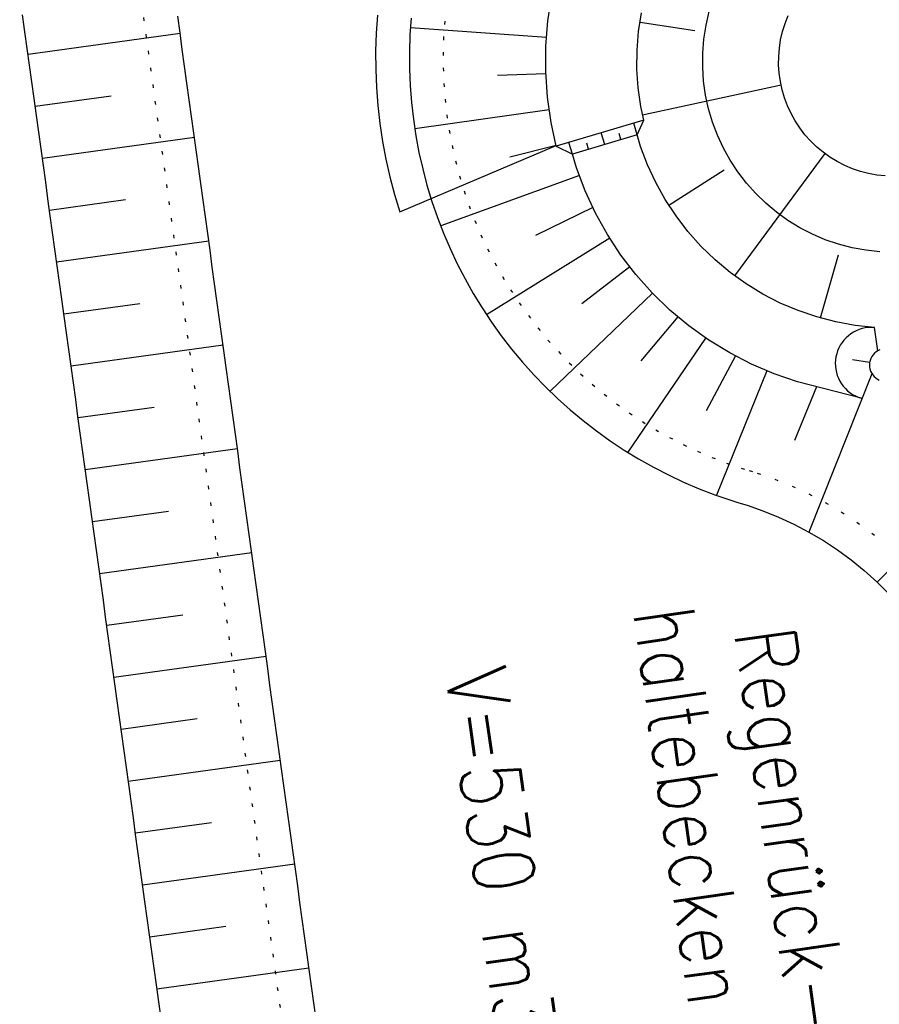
# Model space of a CAD drawing. Extents: x 446457 to 447032, y 444506 to 445688.
# Tile 19 of 43: x 446616 to 446641, y 445261 to 445290. Entities that reach past the tile are written whole.
import ezdxf

# ---------------------------------------------------------------- set-up
doc = ezdxf.new("R2010")
doc.units = 0
doc.header["$LTSCALE"] = 2
doc.header["$MEASUREMENT"] = 0
doc.linetypes.add('PUNKTX2', pattern=[0.5, 0, -0.5])
doc.layers.add('FBR', color=8, linetype='CONTINUOUS')
doc.layers.add('RRB_41-205', color=15, linetype='CONTINUOUS')
doc.styles.add('ROMANS', font='romans.shx', dxfattribs={"width": 0.8})

msp = doc.modelspace()

# ---------------------------------------------------------------- linework, layer by layer
at = {"layer": 'FBR'}
for points in [[(446685.671, 445499.677, 0.000084), (446690.294, 445466.915, 0.000171), (446692.589, 445450.715), (446699.698, 445400.648, -0.000017), (446702.648, 445379.847, -0.000012), (446706.64, 445351.684, -0.000142), (446710.164, 445326.768, 0.000095), (446713.688, 445301.853, 0.000489), (446717.261, 445276.798, -0.000535), (446720.835, 445251.744, -0.000318), (446724.222, 445227.7, 0.000352), (446727.61, 445203.657, 0.000005), (446731.551, 445175.831, 0.000006), (446734.439, 445155.439, 0.000005), (446738.345, 445127.869, 0.000006), (446741.348, 445106.672, 0.000262)], [(446680.588, 445565.192), (446686.226, 445525.578, -0.000461), (446689.716, 445500.849, 0.000412), (446693.207, 445476.12, 0.000274), (446696.649, 445451.977, -0.000308), (446700.09, 445427.835, -0.000041), (446704.161, 445399.134, -0.000053), (446707.341, 445376.683, -0.000068), (446710.752, 445352.56, 0.000201), (446714.163, 445328.437, 0.000066), (446717.768, 445303.036, -0.000029), (446721.374, 445277.636, -0.000013), (446726.042, 445244.733, -0.000025), (446728.415, 445227.994, -0.000188), (446731.776, 445204.216, 0.000116), (446735.137, 445180.439, 0.000098)], [(446757.103, 445025.342, 0.000008), (446763.022, 444983.696, 0.000035)]]:
    msp.add_lwpolyline(points, format="xyb", dxfattribs=at)
at = {"layer": 'RRB_41-205', "linetype": 'Continuous'}
for p, q in [((446631.36, 445289.676), (446631.477, 445290.425)), ((446615.866, 445289.351), (446615.798, 445289.847)), ((446620.461, 445289.317), (446620.392, 445289.813)), ((446626.31, 445289.843), (446626.273, 445289.308)), ((446627.306, 445289.756), (446627.272, 445289.257)), ((446634.043, 445289.36), (446634.129, 445289.912)), ((446636.043, 445289.542), (446636.137, 445289.947)), ((446638.383, 445289.598), (446638.474, 445289.83)), ((446631.32, 445289.178), (446627.286, 445289.464)), ((446631.299, 445288.922), (446631.36, 445289.676)), ((446634.086, 445289.637), (446635.711, 445289.383)), ((446635.979, 445289.132), (446636.043, 445289.542)), ((446638.309, 445289.359), (446638.383, 445289.598)), ((446615.935, 445288.856), (446615.866, 445289.351)), ((446615.959, 445288.682), (446620.462, 445289.304)), ((446620.529, 445288.822), (446620.461, 445289.317)), ((446626.273, 445289.308), (446626.255, 445288.772)), ((446627.272, 445289.257), (446627.255, 445288.757)), ((446633.998, 445288.803), (446634.043, 445289.36)), ((446638.252, 445289.115), (446638.309, 445289.359)), ((446616.003, 445288.361), (446615.935, 445288.856)), ((446631.294, 445288.165), (446631.299, 445288.922)), ((446635.946, 445288.718), (446635.979, 445289.132)), ((446638.194, 445288.619), (446638.214, 445288.868)), ((446638.214, 445288.868), (446638.252, 445289.115)), ((446620.597, 445288.327), (446620.529, 445288.822)), ((446626.255, 445288.772), (446626.257, 445288.235)), ((446627.255, 445288.757), (446627.257, 445288.257)), ((446633.994, 445288.245), (446633.998, 445288.803)), ((446635.943, 445288.303), (446635.946, 445288.718)), ((446638.192, 445288.369), (446638.194, 445288.619)), ((446616.071, 445287.866), (446616.003, 445288.361)), ((446620.666, 445287.832), (446620.597, 445288.327)), ((446635.97, 445287.888), (446635.943, 445288.303)), ((446638.208, 445288.12), (446638.192, 445288.369)), ((446626.257, 445288.235), (446626.279, 445287.699)), ((446627.257, 445288.257), (446627.277, 445287.758)), ((446631.298, 445288.104), (446629.864, 445288.053)), ((446631.344, 445287.409), (446631.294, 445288.165)), ((446634.031, 445287.687), (446633.994, 445288.245)), ((446638.243, 445287.873), (446638.208, 445288.12)), ((446616.14, 445287.37), (446616.071, 445287.866)), ((446620.734, 445287.336), (446620.666, 445287.832)), ((446626.279, 445287.699), (446626.32, 445287.165)), ((446627.277, 445287.758), (446627.316, 445287.259)), ((446634.109, 445287.134), (446634.031, 445287.687)), ((446634.162, 445286.892), (446638.262, 445287.78)), ((446636.028, 445287.477), (446635.97, 445287.888)), ((446638.296, 445287.628), (446638.243, 445287.873)), ((446616.171, 445287.145), (446618.423, 445287.456)), ((446631.45, 445286.659), (446631.344, 445287.409)), ((446636.116, 445287.071), (446636.028, 445287.477)), ((446638.367, 445287.389), (446638.296, 445287.628)), ((446616.208, 445286.875), (446616.14, 445287.37)), ((446620.802, 445286.841), (446620.734, 445287.336)), ((446626.32, 445287.165), (446626.38, 445286.632)), ((446627.316, 445287.259), (446627.372, 445286.762)), ((446634.197, 445286.731), (446634.109, 445287.134)), ((446638.455, 445287.155), (446638.367, 445287.389)), ((446638.56, 445286.928), (446638.455, 445287.155)), ((446616.276, 445286.38), (446616.208, 445286.875)), ((446620.871, 445286.346), (446620.802, 445286.841)), ((446631.397, 445287.034), (446627.415, 445286.476)), ((446636.234, 445286.673), (446636.116, 445287.071)), ((446638.682, 445286.709), (446638.56, 445286.928)), ((446626.38, 445286.632), (446626.46, 445286.101)), ((446627.372, 445286.762), (446627.446, 445286.268)), ((446631.602, 445285.96), (446631.45, 445286.659)), ((446634.197, 445286.731), (446631.599, 445285.959)), ((446634.001, 445286.298), (446633.898, 445286.643)), ((446634.001, 445286.298), (446634.197, 445286.731)), ((446636.381, 445286.284), (446636.234, 445286.673)), ((446638.819, 445286.501), (446638.682, 445286.709)), ((446616.345, 445285.884), (446616.276, 445286.38)), ((446616.383, 445285.607), (446620.887, 445286.229)), ((446620.939, 445285.85), (446620.871, 445286.346)), ((446627.446, 445286.268), (446627.539, 445285.777)), ((446634.001, 445286.298), (446632.084, 445285.728)), ((446633.042, 445286.013), (446632.94, 445286.358)), ((446633.521, 445286.155), (446633.468, 445286.335)), ((446634.101, 445285.957), (446634.001, 445286.298)), ((446636.555, 445285.907), (446636.381, 445286.284)), ((446638.971, 445286.302), (446638.819, 445286.501)), ((446639.138, 445286.116), (446638.971, 445286.302)), ((446626.46, 445286.101), (446626.559, 445285.574)), ((446626.97, 445284.019), (446631.598, 445285.978)), ((446631.598, 445285.978), (446630.23, 445285.64)), ((446631.602, 445285.96), (446632.084, 445285.728)), ((446632.084, 445285.727), (446631.981, 445286.073)), ((446632.563, 445285.87), (446632.51, 445286.049)), ((446634.306, 445285.413), (446634.101, 445285.957)), ((446639.317, 445285.942), (446639.138, 445286.116)), ((446639.509, 445285.782), (446639.317, 445285.942)), ((446616.413, 445285.389), (446616.345, 445285.884)), ((446621.007, 445285.355), (446620.939, 445285.85)), ((446627.539, 445285.777), (446627.649, 445285.289)), ((446632.204, 445285.32), (446632.084, 445285.728)), ((446636.757, 445285.544), (446636.555, 445285.907)), ((446636.893, 445282.124), (446639.566, 445285.74)), ((446639.712, 445285.636), (446639.509, 445285.782)), ((446616.482, 445284.894), (446616.413, 445285.389)), ((446621.076, 445284.86), (446621.007, 445285.355)), ((446626.559, 445285.574), (446626.677, 445285.051)), ((446634.55, 445284.887), (446634.306, 445285.413)), ((446636.985, 445285.197), (446636.757, 445285.544)), ((446639.926, 445285.506), (446639.712, 445285.636)), ((446640.148, 445285.391), (446639.926, 445285.506)), ((446640.378, 445285.294), (446640.148, 445285.391)), ((446627.649, 445285.289), (446627.776, 445284.805)), ((446632.291, 445285.09), (446628.182, 445283.6)), ((446632.461, 445284.639), (446632.204, 445285.32)), ((446634.943, 445284.211), (446636.578, 445285.264)), ((446637.238, 445284.868), (446636.985, 445285.197)), ((446640.615, 445285.213), (446640.378, 445285.294)), ((446640.856, 445285.15), (446640.615, 445285.213)), ((446641.102, 445285.106), (446640.856, 445285.15)), ((446641.351, 445285.079), (446641.102, 445285.106)), ((446616.55, 445284.398), (446616.482, 445284.894)), ((446621.144, 445284.364), (446621.076, 445284.86)), ((446626.677, 445285.051), (446626.814, 445284.532)), ((446627.776, 445284.805), (446627.922, 445284.327)), ((446634.833, 445284.379), (446634.55, 445284.887)), ((446637.514, 445284.558), (446637.238, 445284.868)), ((446626.814, 445284.532), (446626.97, 445284.019)), ((446632.767, 445283.979), (446632.461, 445284.639)), ((446637.813, 445284.269), (446637.514, 445284.558)), ((446616.618, 445283.903), (446616.55, 445284.398)), ((446616.595, 445284.07), (446618.847, 445284.381)), ((446621.212, 445283.869), (446621.144, 445284.364)), ((446627.922, 445284.327), (446628.084, 445283.854)), ((446635.152, 445283.894), (446634.833, 445284.379)), ((446638.132, 445284.003), (446637.813, 445284.269)), ((446616.687, 445283.408), (446616.618, 445283.903)), ((446632.692, 445284.141), (446630.991, 445283.312)), ((446633.121, 445283.343), (446632.767, 445283.979)), ((446638.469, 445283.761), (446638.132, 445284.003)), ((446621.281, 445283.374), (446621.212, 445283.869)), ((446628.084, 445283.854), (446628.264, 445283.388)), ((446635.505, 445283.433), (446635.152, 445283.894)), ((446638.824, 445283.544), (446638.469, 445283.761)), ((446616.755, 445282.912), (446616.687, 445283.408)), ((446621.349, 445282.878), (446621.281, 445283.374)), ((446628.264, 445283.388), (446628.46, 445282.928)), ((446633.521, 445282.735), (446633.121, 445283.343)), ((446635.892, 445283), (446635.505, 445283.433)), ((446639.193, 445283.354), (446638.824, 445283.544)), ((446639.575, 445283.192), (446639.193, 445283.354)), ((446616.807, 445282.533), (446621.311, 445283.154)), ((446633.191, 445283.237), (446629.542, 445280.969)), ((446639.969, 445283.058), (446639.575, 445283.192)), ((446640.371, 445282.954), (446639.969, 445283.058)), ((446616.823, 445282.417), (446616.755, 445282.912)), ((446621.417, 445282.383), (446621.349, 445282.878)), ((446628.46, 445282.928), (446628.673, 445282.476)), ((446633.964, 445282.157), (446633.521, 445282.735)), ((446636.309, 445282.596), (446635.892, 445283)), ((446639.436, 445280.874), (446639.97, 445282.746)), ((446640.779, 445282.879), (446640.371, 445282.954)), ((446641.192, 445282.834), (446640.779, 445282.879)), ((446628.673, 445282.476), (446628.903, 445282.031)), ((446636.755, 445282.224), (446636.309, 445282.596)), ((446616.892, 445281.922), (446616.823, 445282.417)), ((446621.486, 445281.888), (446621.417, 445282.383)), ((446633.784, 445282.392), (446632.36, 445281.291)), ((446634.448, 445281.614), (446633.964, 445282.157)), ((446637.227, 445281.885), (446636.755, 445282.224)), ((446616.96, 445281.427), (446616.892, 445281.922)), ((446621.554, 445281.393), (446621.486, 445281.888)), ((446628.903, 445282.031), (446629.148, 445281.596)), ((446637.722, 445281.583), (446637.227, 445281.885)), ((446629.148, 445281.596), (446629.409, 445281.169)), ((446634.454, 445281.609), (446631.421, 445278.702)), ((446634.971, 445281.108), (446634.448, 445281.614)), ((446638.239, 445281.317), (446637.722, 445281.583)), ((446617.028, 445280.931), (446616.96, 445281.427)), ((446617.019, 445280.995), (446619.271, 445281.306)), ((446621.622, 445280.897), (446621.554, 445281.393)), ((446638.773, 445281.09), (446638.239, 445281.317)), ((446629.409, 445281.169), (446629.685, 445280.753)), ((446635.53, 445280.641), (446634.971, 445281.108)), ((446639.323, 445280.903), (446638.773, 445281.09)), ((446617.097, 445280.436), (446617.028, 445280.931)), ((446621.691, 445280.402), (446621.622, 445280.897)), ((446629.685, 445280.753), (446629.977, 445280.346)), ((446635.21, 445280.908), (446634.11, 445279.604)), ((446639.885, 445280.757), (446639.323, 445280.903)), ((446640.457, 445280.652), (446639.885, 445280.757)), ((446617.165, 445279.941), (446617.097, 445280.436)), ((446621.759, 445279.907), (446621.691, 445280.402)), ((446636.121, 445280.217), (446635.53, 445280.641)), ((446640.332, 445280.403), (446640.258, 445280.347)), ((446640.41, 445280.453), (446640.332, 445280.403)), ((446640.493, 445280.495), (446640.41, 445280.453)), ((446641.034, 445280.59), (446640.457, 445280.652)), ((446640.578, 445280.53), (446640.493, 445280.495)), ((446640.666, 445280.558), (446640.578, 445280.53)), ((446640.757, 445280.578), (446640.666, 445280.558)), ((446640.849, 445280.59), (446640.757, 445280.578)), ((446640.941, 445280.594), (446640.849, 445280.59)), ((446641.034, 445280.59), (446640.941, 445280.594)), ((446641.13, 445279.905), (446641.034, 445280.59)), ((446629.977, 445280.346), (446630.282, 445279.951)), ((446636.026, 445280.275), (446633.724, 445276.897)), ((446636.742, 445279.838), (446636.121, 445280.217)), ((446640.07, 445280.144), (446640.019, 445280.067)), ((446640.127, 445280.217), (446640.07, 445280.144)), ((446640.19, 445280.285), (446640.127, 445280.217)), ((446640.258, 445280.347), (446640.19, 445280.285)), ((446617.233, 445279.445), (446617.165, 445279.941)), ((446617.232, 445279.458), (446621.735, 445280.079)), ((446621.827, 445279.411), (446621.759, 445279.907)), ((446630.282, 445279.951), (446630.602, 445279.567)), ((446637.39, 445279.505), (446636.742, 445279.838)), ((446639.911, 445279.812), (446639.89, 445279.722)), ((446639.94, 445279.9), (446639.911, 445279.812)), ((446639.976, 445279.985), (446639.94, 445279.9)), ((446640.019, 445280.067), (446639.976, 445279.985)), ((446641.029, 445279.829), (446640.987, 445279.782)), ((446641.077, 445279.87), (446641.029, 445279.829)), ((446641.13, 445279.905), (446641.077, 445279.87)), ((446641.187, 445279.932), (446641.13, 445279.905)), ((446630.602, 445279.567), (446630.936, 445279.194)), ((446636.915, 445279.749), (446636.044, 445278.124)), ((446639.876, 445279.63), (446639.871, 445279.538)), ((446639.871, 445279.538), (446639.874, 445279.445)), ((446639.89, 445279.722), (446639.876, 445279.63)), ((446640.888, 445279.552), (446640.379, 445279.635)), ((446640.888, 445279.552), (446640.883, 445279.489)), ((446640.901, 445279.614), (446640.888, 445279.552)), ((446640.922, 445279.673), (446640.901, 445279.614)), ((446640.951, 445279.73), (446640.922, 445279.673)), ((446640.987, 445279.782), (446640.951, 445279.73)), ((446617.302, 445278.95), (446617.233, 445279.445)), ((446621.896, 445278.916), (446621.827, 445279.411)), ((446637.847, 445279.311), (446636.348, 445275.621)), ((446638.06, 445279.221), (446637.39, 445279.505)), ((446639.874, 445279.445), (446639.885, 445279.353)), ((446639.885, 445279.353), (446639.903, 445279.262)), ((446639.903, 445279.262), (446639.929, 445279.174)), ((446640.883, 445279.489), (446640.886, 445279.425)), ((446640.886, 445279.425), (446640.897, 445279.363)), ((446640.897, 445279.363), (446640.917, 445279.303)), ((446640.917, 445279.303), (446640.944, 445279.246)), ((446640.944, 445279.246), (446640.978, 445279.192)), ((446617.37, 445278.455), (446617.302, 445278.95)), ((446630.936, 445279.194), (446631.283, 445278.835)), ((446638.749, 445278.986), (446638.06, 445279.221)), ((446640.637, 445278.495), (446638.749, 445278.986)), ((446640.953, 445279.222), (446639.087, 445274.534)), ((446639.929, 445279.174), (446639.963, 445279.088)), ((446639.963, 445279.088), (446640.005, 445279.005)), ((446640.005, 445279.005), (446640.053, 445278.926)), ((446640.978, 445279.192), (446641.019, 445279.144)), ((446641.019, 445279.144), (446641.066, 445279.101)), ((446641.066, 445279.101), (446641.118, 445279.065)), ((446641.118, 445279.065), (446641.174, 445279.036)), ((446621.964, 445278.421), (446621.896, 445278.916)), ((446631.283, 445278.835), (446631.643, 445278.488)), ((446639.317, 445278.838), (446638.66, 445277.248)), ((446640.053, 445278.926), (446640.108, 445278.851)), ((446640.108, 445278.851), (446640.169, 445278.782)), ((446640.169, 445278.782), (446640.235, 445278.717)), ((446640.235, 445278.717), (446640.308, 445278.659)), ((446640.308, 445278.659), (446640.384, 445278.608)), ((446617.438, 445277.959), (446617.37, 445278.455)), ((446622.032, 445277.925), (446621.964, 445278.421)), ((446631.643, 445278.488), (446632.016, 445278.154)), ((446640.384, 445278.608), (446640.465, 445278.563)), ((446640.465, 445278.563), (446640.55, 445278.525)), ((446640.55, 445278.525), (446640.637, 445278.495)), ((446617.444, 445277.921), (446619.696, 445278.231)), ((446632.016, 445278.154), (446632.4, 445277.834)), ((446617.507, 445277.464), (446617.438, 445277.959)), ((446622.101, 445277.43), (446622.032, 445277.925)), ((446632.4, 445277.834), (446632.796, 445277.528)), ((446632.796, 445277.528), (446633.202, 445277.237)), ((446617.575, 445276.969), (446617.507, 445277.464)), ((446622.169, 445276.935), (446622.101, 445277.43)), ((446633.202, 445277.237), (446633.619, 445276.961)), ((446617.643, 445276.473), (446617.575, 445276.969)), ((446617.656, 445276.383), (446622.159, 445277.005)), ((446622.237, 445276.439), (446622.169, 445276.935)), ((446633.619, 445276.961), (446634.045, 445276.7)), ((446634.045, 445276.7), (446634.481, 445276.455)), ((446617.712, 445275.978), (446617.643, 445276.473)), ((446622.306, 445275.944), (446622.237, 445276.439)), ((446634.481, 445276.455), (446634.926, 445276.226)), ((446644.465, 445276.478), (446641.112, 445273.044)), ((446634.926, 445276.226), (446635.378, 445276.013)), ((446617.78, 445275.483), (446617.712, 445275.978)), ((446622.374, 445275.449), (446622.306, 445275.944)), ((446635.378, 445276.013), (446635.838, 445275.817)), ((446635.838, 445275.817), (446636.304, 445275.638)), ((446617.848, 445274.988), (446617.78, 445275.483)), ((446622.442, 445274.954), (446622.374, 445275.449)), ((446636.304, 445275.638), (446636.777, 445275.475)), ((446636.777, 445275.475), (446637.016, 445275.401)), ((446617.868, 445274.846), (446620.12, 445275.156)), ((446637.016, 445275.401), (446637.255, 445275.327)), ((446637.255, 445275.327), (446637.727, 445275.164)), ((446637.727, 445275.164), (446638.191, 445274.977)), ((446617.917, 445274.492), (446617.848, 445274.988)), ((446622.511, 445274.458), (446622.442, 445274.954)), ((446638.191, 445274.977), (446638.645, 445274.767)), ((446638.645, 445274.767), (446639.087, 445274.534)), ((446617.985, 445273.997), (446617.917, 445274.492)), ((446622.579, 445273.963), (446622.511, 445274.458)), ((446639.087, 445274.534), (446639.518, 445274.28)), ((446639.518, 445274.28), (446639.935, 445274.005)), ((446618.053, 445273.502), (446617.985, 445273.997)), ((446639.935, 445274.005), (446640.338, 445273.709)), ((446618.08, 445273.308), (446622.584, 445273.93)), ((446622.648, 445273.468), (446622.579, 445273.963)), ((446640.338, 445273.709), (446640.726, 445273.393)), ((446618.122, 445273.006), (446618.053, 445273.502)), ((446622.716, 445272.972), (446622.648, 445273.468)), ((446640.726, 445273.393), (446641.097, 445273.058)), ((446618.19, 445272.511), (446618.122, 445273.006)), ((446622.784, 445272.477), (446622.716, 445272.972)), ((446641.097, 445273.058), (446641.451, 445272.705)), ((446618.258, 445272.016), (446618.19, 445272.511)), ((446622.853, 445271.982), (446622.784, 445272.477)), ((446618.327, 445271.52), (446618.258, 445272.016)), ((446618.292, 445271.771), (446620.544, 445272.082)), ((446622.921, 445271.486), (446622.853, 445271.982)), ((446618.395, 445271.025), (446618.327, 445271.52)), ((446622.989, 445270.991), (446622.921, 445271.486)), ((446618.463, 445270.53), (446618.395, 445271.025)), ((446618.504, 445270.234), (446623.008, 445270.855)), ((446623.058, 445270.496), (446622.989, 445270.991)), ((446618.532, 445270.034), (446618.463, 445270.53)), ((446623.126, 445270), (446623.058, 445270.496)), ((446618.6, 445269.539), (446618.532, 445270.034)), ((446623.194, 445269.505), (446623.126, 445270)), ((446618.668, 445269.044), (446618.6, 445269.539)), ((446623.263, 445269.01), (446623.194, 445269.505)), ((446618.737, 445268.549), (446618.668, 445269.044)), ((446618.716, 445268.696), (446620.968, 445269.007)), ((446623.331, 445268.515), (446623.263, 445269.01)), ((446618.805, 445268.053), (446618.737, 445268.549)), ((446623.399, 445268.019), (446623.331, 445268.515)), ((446618.874, 445267.558), (446618.805, 445268.053)), ((446623.468, 445267.524), (446623.399, 445268.019)), ((446618.929, 445267.159), (446623.432, 445267.78)), ((446618.942, 445267.063), (446618.874, 445267.558)), ((446623.536, 445267.029), (446623.468, 445267.524)), ((446619.01, 445266.567), (446618.942, 445267.063)), ((446623.604, 445266.533), (446623.536, 445267.029)), ((446619.079, 445266.072), (446619.01, 445266.567)), ((446623.673, 445266.038), (446623.604, 445266.533)), ((446619.147, 445265.577), (446619.079, 445266.072)), ((446619.141, 445265.621), (446621.393, 445265.932)), ((446623.741, 445265.543), (446623.673, 445266.038)), ((446619.215, 445265.081), (446619.147, 445265.577)), ((446623.809, 445265.047), (446623.741, 445265.543)), ((446619.284, 445264.586), (446619.215, 445265.081)), ((446623.878, 445264.552), (446623.809, 445265.047)), ((446619.353, 445264.084), (446623.857, 445264.705)), ((446619.352, 445264.091), (446619.284, 445264.586)), ((446623.946, 445264.057), (446623.878, 445264.552)), ((446619.42, 445263.595), (446619.352, 445264.091)), ((446624.014, 445263.561), (446623.946, 445264.057)), ((446619.489, 445263.1), (446619.42, 445263.595)), ((446624.083, 445263.066), (446624.014, 445263.561)), ((446619.557, 445262.605), (446619.489, 445263.1)), ((446624.151, 445262.571), (446624.083, 445263.066)), ((446619.565, 445262.547), (446621.817, 445262.857)), ((446619.625, 445262.11), (446619.557, 445262.605)), ((446624.219, 445262.076), (446624.151, 445262.571)), ((446619.694, 445261.614), (446619.625, 445262.11)), ((446624.288, 445261.58), (446624.219, 445262.076)), ((446619.762, 445261.119), (446619.694, 445261.614)), ((446619.777, 445261.009), (446624.281, 445261.631)), ((446624.356, 445261.085), (446624.288, 445261.58)), ((446619.83, 445260.624), (446619.762, 445261.119)), ((446624.424, 445260.59), (446624.356, 445261.085)), ((446619.899, 445260.128), (446619.83, 445260.624)), ((446624.493, 445260.094), (446624.424, 445260.59))]:
    msp.add_line(p, q, dxfattribs=at)
at = {"layer": 'RRB_41-205', "linetype": 'PUNKTX2'}
for p, q in [((446619.402, 445289.676), (446619.333, 445290.171)), ((446628.351, 445290.13), (446628.302, 445289.669)), ((446619.47, 445289.181), (446619.402, 445289.676)), ((446628.302, 445289.669), (446628.27, 445289.206)), ((446619.538, 445288.685), (446619.47, 445289.181)), ((446628.27, 445289.206), (446628.255, 445288.743)), ((446619.607, 445288.184), (446619.538, 445288.685)), ((446628.255, 445288.743), (446628.257, 445288.279)), ((446628.257, 445288.279), (446628.276, 445287.816)), ((446619.676, 445287.689), (446619.607, 445288.184)), ((446619.743, 445287.2), (446619.676, 445287.689)), ((446628.276, 445287.816), (446628.311, 445287.354)), ((446619.812, 445286.704), (446619.743, 445287.2)), ((446628.311, 445287.354), (446628.363, 445286.893)), ((446628.363, 445286.893), (446628.432, 445286.435)), ((446619.88, 445286.209), (446619.812, 445286.704)), ((446628.432, 445286.435), (446628.518, 445285.979)), ((446619.948, 445285.714), (446619.88, 445286.209)), ((446628.518, 445285.979), (446628.62, 445285.527)), ((446620.017, 445285.218), (446619.948, 445285.714)), ((446628.62, 445285.527), (446628.738, 445285.079)), ((446620.085, 445284.723), (446620.017, 445285.218)), ((446628.738, 445285.079), (446628.873, 445284.635)), ((446620.153, 445284.228), (446620.085, 445284.723)), ((446628.873, 445284.635), (446629.024, 445284.196)), ((446620.222, 445283.732), (446620.153, 445284.228)), ((446629.024, 445284.196), (446629.19, 445283.764)), ((446620.29, 445283.237), (446620.222, 445283.732)), ((446629.19, 445283.764), (446629.372, 445283.337)), ((446629.372, 445283.337), (446629.57, 445282.918)), ((446620.359, 445282.736), (446620.29, 445283.237)), ((446620.428, 445282.241), (446620.359, 445282.736)), ((446629.57, 445282.918), (446629.783, 445282.506)), ((446629.783, 445282.506), (446630.01, 445282.102)), ((446620.495, 445281.751), (446620.428, 445282.241)), ((446630.01, 445282.102), (446630.252, 445281.707)), ((446620.563, 445281.256), (446620.495, 445281.751)), ((446630.252, 445281.707), (446630.508, 445281.32)), ((446630.508, 445281.32), (446630.779, 445280.944)), ((446620.632, 445280.761), (446620.563, 445281.256)), ((446620.7, 445280.265), (446620.632, 445280.761)), ((446630.779, 445280.944), (446631.062, 445280.577)), ((446631.062, 445280.577), (446631.359, 445280.221)), ((446620.768, 445279.77), (446620.7, 445280.265)), ((446631.359, 445280.221), (446631.668, 445279.876)), ((446631.668, 445279.876), (446631.99, 445279.542)), ((446620.837, 445279.275), (446620.768, 445279.77)), ((446631.99, 445279.542), (446632.324, 445279.22)), ((446620.905, 445278.779), (446620.837, 445279.275)), ((446632.324, 445279.22), (446632.669, 445278.911)), ((446620.973, 445278.284), (446620.905, 445278.779)), ((446632.669, 445278.911), (446633.026, 445278.614)), ((446633.026, 445278.614), (446633.393, 445278.331)), ((446621.042, 445277.789), (446620.973, 445278.284)), ((446633.393, 445278.331), (446633.769, 445278.061)), ((446621.111, 445277.288), (446621.042, 445277.789)), ((446633.769, 445278.061), (446634.156, 445277.805)), ((446634.156, 445277.805), (446634.551, 445277.563)), ((446634.551, 445277.563), (446634.956, 445277.335)), ((446621.179, 445276.792), (446621.111, 445277.288)), ((446634.956, 445277.335), (446635.368, 445277.123)), ((446635.368, 445277.123), (446635.787, 445276.926)), ((446635.787, 445276.926), (446636.214, 445276.744)), ((446621.247, 445276.303), (446621.179, 445276.792)), ((446636.214, 445276.744), (446636.646, 445276.577)), ((446636.646, 445276.577), (446637.085, 445276.427)), ((446637.085, 445276.427), (446637.322, 445276.353)), ((446637.322, 445276.353), (446637.559, 445276.28)), ((446621.315, 445275.807), (446621.247, 445276.303)), ((446637.559, 445276.28), (446638.078, 445276.1)), ((446638.078, 445276.1), (446638.588, 445275.894)), ((446621.384, 445275.312), (446621.315, 445275.807)), ((446638.588, 445275.894), (446639.087, 445275.663)), ((446639.087, 445275.663), (446639.574, 445275.408)), ((446621.453, 445274.809), (446621.384, 445275.312)), ((446639.574, 445275.408), (446640.048, 445275.128)), ((446640.048, 445275.128), (446640.507, 445274.825)), ((446621.521, 445274.316), (446621.453, 445274.809)), ((446640.507, 445274.825), (446640.95, 445274.5)), ((446621.589, 445273.826), (446621.521, 445274.316)), ((446640.95, 445274.5), (446641.376, 445274.152)), ((446621.657, 445273.331), (446621.589, 445273.826)), ((446621.725, 445272.836), (446621.657, 445273.331)), ((446621.794, 445272.34), (446621.725, 445272.836)), ((446621.863, 445271.839), (446621.794, 445272.34)), ((446621.931, 445271.344), (446621.863, 445271.839)), ((446621.999, 445270.854), (446621.931, 445271.344)), ((446622.067, 445270.359), (446621.999, 445270.854)), ((446622.137, 445269.852), (446622.067, 445270.359)), ((446622.204, 445269.368), (446622.137, 445269.852)), ((446622.272, 445268.873), (446622.204, 445269.368)), ((446622.342, 445268.366), (446622.272, 445268.873)), ((446622.409, 445267.883), (446622.342, 445268.366)), ((446622.477, 445267.387), (446622.409, 445267.883)), ((446622.546, 445266.886), (446622.477, 445267.387)), ((446622.614, 445266.391), (446622.546, 445266.886)), ((446622.682, 445265.901), (446622.614, 445266.391)), ((446622.75, 445265.406), (446622.682, 445265.901)), ((446622.819, 445264.911), (446622.75, 445265.406)), ((446622.889, 445264.404), (446622.819, 445264.911)), ((446622.955, 445263.92), (446622.889, 445264.404)), ((446623.024, 445263.425), (446622.955, 445263.92)), ((446623.092, 445262.929), (446623.024, 445263.425)), ((446623.16, 445262.434), (446623.092, 445262.929)), ((446623.229, 445261.939), (446623.16, 445262.434)), ((446623.298, 445261.438), (446623.229, 445261.939)), ((446623.366, 445260.942), (446623.298, 445261.438)), ((446623.434, 445260.453), (446623.366, 445260.942))]:
    msp.add_line(p, q, dxfattribs=at)

# ---------------------------------------------------------------- texts
at = {"layer": 'RRB_41-205', "linetype": 'Continuous', "style": 'ROMANS', "oblique": 360, "width": 0.8337}
for s, p in [('haltebecken', (446633.877, 445272.192)), (' Regenrück-', (446636.729, 445272.593)), (' V=530 m3', (446628.173, 445271.389))]:
    msp.add_text(s, height=1.8, rotation=278.0112, dxfattribs=at).set_placement(p)

doc.saveas('drawing.dxf')
